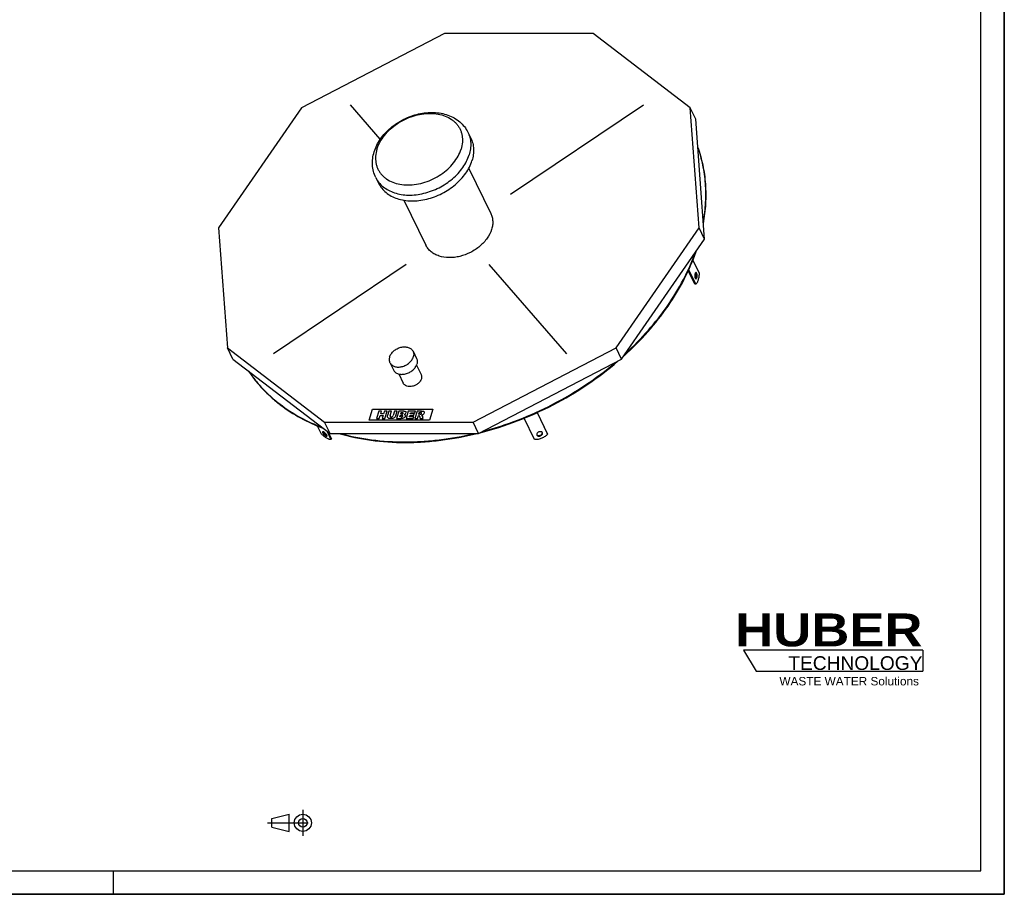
# Model space of a CAD drawing. Header units: millimetres. Extents: x 0 to 4200, y 0 to 2970.
# Tile 2 of 2: x 2100 to 4200, y 0 to 1866. Entities that reach past the tile are written whole.
import ezdxf

# ---------------------------------------------------------------- set-up
doc = ezdxf.new("R2010")
doc.units = ezdxf.units.MM
doc.header["$LTSCALE"] = 231
doc.linetypes.add('CENTER', pattern=[0.6, 0.375, -0.075, 0.075, -0.075])
doc.layers.get('0').update_dxf_attribs({"linetype": 'CONTINUOUS'})
for name, color, linetype in [('_ACHSEN', 7, 'CONTINUOUS'), ('_KURVEN', 7, 'CONTINUOUS'), ('HUBER_Logo_BL2', 7, 'CONTINUOUS')]:
    doc.layers.add(name, color=color, linetype=linetype)
doc.styles.add('TEXTSTYLE_2', font='ariblk.ttf')
doc.styles.add('TEXTSTYLE_3', font='arial.ttf')

# ---------------------------------------------------------------- blocks, each defined once
blk = doc.blocks.new('HUBER_LOGO_BL2', base_point=(3837.4970723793, 503.7418842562))
at = {"layer": 'HUBER_Logo_BL2', "color": 5, "linetype": 'CONTINUOUS'}
for p, q in [((4026.4373909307, 520.9963851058), (3643.9373909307, 520.9963851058)), ((3643.9373909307, 520.9963851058), (3670.9373909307, 475.9963851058)), ((4026.4373909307, 520.9963851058), (4026.4373909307, 475.9963851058)), ((3670.9373909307, 475.9963851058), (4026.4373909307, 475.9963851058))]:
    blk.add_line(p, q, dxfattribs=at)
at = {"layer": 'HUBER_Logo_BL2', "color": 2, "linetype": 'CONTINUOUS', "attachment_point": 3, "line_spacing_factor": 0.78}
for s, insert, char_height, width, style in [('HUBER\\P\\fArial;\\H29.25;TECHNOLOGY ', (4025.3559944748, 599.0850705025), 70.2, 387.671641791, 'TEXTSTYLE_2'), ('WASTE WATER Solutions', (4017.975407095, 463.5928255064), 18, 297.0334572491, 'TEXTSTYLE_3')]:
    blk.add_mtext(s, dxfattribs=dict(at, insert=insert, char_height=char_height, width=width, style=style))
blk = doc.blocks.new('PROJEKTIONSMETHODE_1_BL3', base_point=(2680.0000000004, 152.5000000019))
at = {"color": 2, "linetype": 'CONTINUOUS'}
for p, q in [((2637.8333333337, 161.6666666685), (2674.5000000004, 170.8333333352)), ((2674.5000000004, 134.1666666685), (2674.5000000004, 170.8333333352)), ((2637.8333333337, 143.3333333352), (2637.8333333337, 161.6666666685)), ((2637.8333333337, 143.3333333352), (2674.5000000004, 134.1666666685))]:
    blk.add_line(p, q, dxfattribs=at)
at = {"color": 2, "linetype": 'CENTER'}
for p, q in [((2703.8333333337, 180.0000000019), (2703.8333333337, 125.0000000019)), ((2628.666666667, 152.5000000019), (2731.3333333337, 152.5000000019))]:
    blk.add_line(p, q, dxfattribs=at)
at = {"color": 2, "linetype": 'CONTINUOUS'}
for radius in [18.3333333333, 9.1666666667]:
    blk.add_circle((2703.8333333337, 152.5000000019), radius, dxfattribs=at)

msp = doc.modelspace()

# ---------------------------------------------------------------- linework, layer by layer
at = {"color": 7, "linetype": 'CONTINUOUS'}
for p, q in [((4200, 0), (4200, 2970)), ((3006.3301524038, 1835.8826891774), (2701.2603337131, 1677.6036381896)), ((3322.9587205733, 1835.8826891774), (3006.3301524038, 1835.8826891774)), ((3530.2046869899, 1677.6036381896), (3322.9587205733, 1835.8826891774)), ((2701.2603337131, 1677.6036381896), (2524.2755662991, 1421.5027539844)), ((3542.1013197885, 1653.360849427), (3530.2046869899, 1677.6036381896)), ((3548.9071365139, 1421.5027539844), (3530.2046869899, 1677.6036381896)), ((3560.8037693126, 1397.2599652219), (3542.1013197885, 1653.360849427)), ((2524.2755662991, 1421.5027539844), (2542.9780158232, 1165.4018697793)), ((3371.9223691, 1165.4018697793), (3548.9071365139, 1421.5027539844)), ((3560.8037693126, 1397.2599652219), (3548.9071365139, 1421.5027539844)), ((3383.8190018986, 1141.1590810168), (3560.8037693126, 1397.2599652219)), ((2554.8746486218, 1141.1590810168), (2542.9780158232, 1165.4018697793)), ((2542.9780158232, 1165.4018697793), (2750.2239822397, 1007.1228187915)), ((3066.8525504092, 1007.1228187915), (3371.9223691, 1165.4018697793)), ((3383.8190018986, 1141.1590810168), (3371.9223691, 1165.4018697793)), ((2554.8746486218, 1141.1590810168), (2762.1206150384, 982.880030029)), ((3078.7491832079, 982.880030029), (3383.8190018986, 1141.1590810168)), ((2762.1206150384, 982.880030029), (2750.2239822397, 1007.1228187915)), ((2750.2239822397, 1007.1228187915), (3066.8525504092, 1007.1228187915)), ((3078.7491832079, 982.880030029), (3066.8525504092, 1007.1228187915)), ((2762.1206150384, 982.880030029), (3078.7491832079, 982.880030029)), ((0, 0), (4200, 0))]:
    msp.add_line(p, q, dxfattribs=at)
at = {"color": 3, "linetype": 'CONTINUOUS'}
for p, q in [((4200, 2970), (4200, 0)), ((2300, 0), (2300, 50)), ((4200, 0), (0, 0))]:
    msp.add_line(p, q, dxfattribs=at)
at = {"color": 5, "linetype": 'CONTINUOUS'}
for p, q in [((4150, 50), (4150, 2920)), ((50, 50), (4150, 50))]:
    msp.add_line(p, q, dxfattribs=at)
at = {"color": 7, "linetype": 'CONTINUOUS'}
for points, knots in [([(3558.3994339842, 1430.7039768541), (3560.9326345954, 1444.7721708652), (3564.3176313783, 1472.8304131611), (3564.0732821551, 1514.6860215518), (3558.4204376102, 1555.2076055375), (3551.0301219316, 1581.1893298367), (3546.4759724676, 1593.7337404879)], [0, 0, 0, 0, 0.2594833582, 0.5115449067, 0.7577425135, 1, 1, 1, 1]), ([(3558.1548393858, 1434.0105808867), (3560.546935, 1447.7429128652), (3563.7250008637, 1475.1256556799), (3563.4175063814, 1515.9639592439), (3557.9574755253, 1555.5291894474), (3550.8660848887, 1580.9320384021), (3546.4997240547, 1593.212818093)], [0, 0, 0, 0, 0.2592480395, 0.511280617, 0.7575877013, 1, 1, 1, 1]), ([(3389.0883050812, 1148.7430154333), (3406.8782346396, 1164.8400761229), (3440.2260120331, 1198.4150515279), (3483.3599130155, 1253.1408058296), (3518.0847747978, 1310.4911185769), (3535.5623754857, 1350.6812920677), (3542.5772119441, 1370.8360272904)], [0, 0, 0, 0, 0.2640439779, 0.5195595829, 0.7651320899, 1, 1, 1, 1]), ([(3392.434130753, 1153.5944781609), (3409.4207373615, 1169.2128939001), (3441.3028359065, 1201.7150299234), (3482.7050154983, 1254.4961337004), (3516.2977674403, 1309.708998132), (3533.4466419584, 1348.3505270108), (3540.4311956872, 1367.741896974)], [0, 0, 0, 0, 0.263569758, 0.5188646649, 0.7645812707, 1, 1, 1, 1]), ([(3081.9606008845, 984.5302088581), (3108.8228119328, 991.3952201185), (3162.0328081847, 1008.3877423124), (3238.4728463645, 1042.738423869), (3310.4178449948, 1085.3434620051), (3354.7203835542, 1118.947950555), (3375.6189498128, 1136.8762959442)], [0, 0, 0, 0, 0.2494003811, 0.501148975, 0.752313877, 1, 1, 1, 1]), ([(3087.4304356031, 987.3561295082), (3113.2433192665, 994.1983992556), (3164.355861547, 1010.8871154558), (3237.86091876, 1044.1110076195), (3307.1991748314, 1084.9833893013), (3350.0572631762, 1117.0617407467), (3370.3439411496, 1134.1535880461)], [0, 0, 0, 0, 0.249478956, 0.5011101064, 0.7521779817, 1, 1, 1, 1]), ([(2588.2028857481, 1115.6698144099), (2592.7059492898, 1108.9319206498), (2602.3379223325, 1095.7790833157), (2618.4799460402, 1077.2455397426), (2636.3047123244, 1059.9079682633), (2662.4266389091, 1038.3036385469), (2699.1134028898, 1014.6389223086), (2731.1627817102, 1000.0380181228), (2747.8883874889, 993.7029438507)], [0, 0, 0, 0, 0.1191234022, 0.2392899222, 0.3608719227, 0.4842074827, 0.737103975, 1, 1, 1, 1]), ([(2588.6855147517, 1115.2901674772), (2593.1463797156, 1108.714084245), (2602.6675900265, 1095.8749583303), (2618.5707016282, 1077.7706884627), (2636.0872595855, 1060.8175520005), (2661.7034050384, 1039.6673964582), (2697.5948463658, 1016.4366421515), (2728.9152682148, 1002.0069127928), (2745.2544041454, 995.718886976)], [0, 0, 0, 0, 0.1192080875, 0.2394616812, 0.3611170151, 0.4844977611, 0.7373611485, 1, 1, 1, 1]), ([(2780.5033694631, 982.8538660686), (2802.8883376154, 976.3873432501), (2849.8182030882, 966.7585372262), (2910.1724943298, 962.9733556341), (2959.9833395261, 964.5882553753), (3011.371542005, 969.4449587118), (3049.8283015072, 976.6191261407), (3075.2642744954, 982.8538660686)], [0, 0, 0, 0, 0.2346507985, 0.4804244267, 0.6072052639, 0.7362581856, 1, 1, 1, 1]), ([(2784.2228263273, 982.8701465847), (2805.9868835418, 976.8212299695), (2851.4947392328, 967.8150002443), (2909.9289632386, 964.2673667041), (2958.105232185, 965.7774931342), (3007.7700267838, 970.3193390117), (3044.9534764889, 977.0322572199), (3069.5663442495, 982.8701465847)], [0, 0, 0, 0, 0.235158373, 0.481048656, 0.6077540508, 0.7366638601, 1, 1, 1, 1])]:
    msp.add_open_spline(points, degree=3, knots=knots, dxfattribs=at)
at = {"layer": '_ACHSEN', "color": 7, "linetype": 'CONTINUOUS'}
for p, q in [((3055.9636060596, 1625.4768834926), (3062.0644433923, 1613.0446841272)), ((3057.6289771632, 1548.310570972), (3104.7484234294, 1452.291234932)), ((2859.3603739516, 1528.9980302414), (2865.4612112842, 1516.5658308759)), ((2919.379730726, 1480.4640834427), (2966.4977487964, 1384.4476577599)), ((3535.6457394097, 1352.3496738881), (3549.0340009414, 1325.0672653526)), ((3539.9298892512, 1301.5674580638), (3525.9817817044, 1329.9907128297)), ((3541.7720112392, 1301.5674580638), (3526.8817150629, 1331.9106913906)), ((3541.7720112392, 1301.5674580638), (3539.9298892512, 1301.5674580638)), ((2938.9115729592, 1158.2910662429), (2946.537619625, 1142.7508170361)), ((2889.5363320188, 1134.0612172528), (2897.1623786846, 1118.5209680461)), ((2946.4460554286, 1128.6368621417), (2956.1340035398, 1108.8948995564)), ((2908.3809521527, 1109.9604620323), (2918.0701814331, 1090.2158886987)), ((3198.2149493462, 969.9478607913), (3175.8279574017, 1015.5677539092)), ((3203.338199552, 1027.4208087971), (3225.7758107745, 981.6977644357)), ((3203.4724905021, 1027.4813744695), (3225.2740209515, 983.0545264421)), ((2743.6180996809, 981.6977644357), (2735.2407011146, 998.7691078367)), ((2754.8434233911, 988.4378076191), (2763.916971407, 969.9478607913)), ((2758.0521194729, 985.9872442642), (2765.257303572, 971.3046227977)), ((2763.916971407, 969.9478607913), (2765.257303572, 971.3046227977)), ((3202.8485494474, 979.7841930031), (3202.9734414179, 979.4930998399)), ((3215.0413733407, 984.2936315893), (3214.9164813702, 984.5847247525)), ((3225.7758107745, 981.6977644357), (3225.2740209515, 983.0545264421))]:
    msp.add_line(p, q, dxfattribs=at)
for points, knots in [([(2856.0533304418, 1583.7033743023), (2857.5407210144, 1588.5165719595), (2861.3968926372, 1598.0396933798), (2869.3919684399, 1611.4391212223), (2879.4443192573, 1623.9178630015), (2895.3420074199, 1639.1027721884), (2918.8226338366, 1654.4232128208), (2945.2043271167, 1663.9422600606), (2966.9334284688, 1667.5124431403), (2982.9881923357, 1668.0512201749), (2998.5513689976, 1666.4028719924), (3013.286283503, 1662.5278647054), (3026.8369243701, 1656.4181174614), (3038.8168113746, 1648.1194571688), (3048.8062874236, 1637.7873264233), (3053.8869546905, 1629.7086540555), (3055.9636060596, 1625.4768834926)], [0, 0, 0, 0, 0.06027792, 0.12230365, 0.1860801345, 0.2514013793, 0.3847443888, 0.5182103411, 0.5836709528, 0.6476190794, 0.7098281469, 0.7702794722, 0.8291551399, 0.8867903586, 0.9435979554, 1, 1, 1, 1]), ([(3062.0644433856, 1613.0446841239), (3063.7996058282, 1609.5087933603), (3066.5652899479, 1601.9779609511), (3068.3556560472, 1589.9152639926), (3067.7890619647, 1577.3227353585), (3065.9051507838, 1568.9672229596), (3064.6190061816, 1564.8052575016)], [0, 0, 0, 0, 0.2390843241, 0.482916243, 0.73557495, 1, 1, 1, 1]), ([(2859.3603739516, 1528.9980302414), (2857.3370154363, 1533.1212013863), (2854.1179426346, 1541.8384788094), (2852.0025634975, 1555.6698603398), (2852.5717089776, 1569.8340247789), (2854.6408472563, 1579.132577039), (2856.0533304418, 1583.7033743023)], [0, 0, 0, 0, 0.2457504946, 0.4931759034, 0.744019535, 1, 1, 1, 1]), ([(2865.4612112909, 1516.5658308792), (2867.3094676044, 1512.7994789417), (2871.9128328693, 1505.5754575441), (2881.1277728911, 1496.3503292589), (2892.4210036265, 1488.9025003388), (2905.4799070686, 1483.4072863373), (2919.9693820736, 1479.9775258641), (2935.5283568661, 1478.6818232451), (2951.7743601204, 1479.5414886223), (2968.3069793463, 1482.528779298), (2984.7232315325, 1487.5688134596), (3005.8184370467, 1496.813770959), (3025.0925922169, 1509.5100096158), (3041.3115543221, 1525.0368118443), (3051.4375856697, 1537.5809992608), (3059.3777262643, 1550.8183454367), (3063.1779674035, 1560.1420543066), (3064.6190061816, 1564.8052575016)], [0, 0, 0, 0, 0.0506985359, 0.1025337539, 0.1564623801, 0.2131400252, 0.2728775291, 0.3356565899, 0.4011768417, 0.4689143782, 0.5381818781, 0.6081870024, 0.7468171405, 0.814071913, 0.878964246, 0.9410191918, 1, 1, 1, 1]), ([(3104.7484232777, 1452.2912348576), (3105.9685818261, 1449.8048087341), (3107.913403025, 1444.5091559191), (3109.1723803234, 1436.0267110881), (3108.773954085, 1427.1716911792), (3107.449194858, 1421.2961253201), (3106.5447826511, 1418.3694463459)], [0, 0, 0, 0, 0.239084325, 0.4829162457, 0.7355749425, 1, 1, 1, 1]), ([(3106.5447826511, 1418.3694463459), (3104.471445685, 1411.6601254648), (3099.4146645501, 1401.8678803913), (3090.157552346, 1390.4087064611), (3078.7462154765, 1379.4822280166), (3061.8263174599, 1368.3362347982), (3042.8220997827, 1361.2365234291), (3027.1899707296, 1358.4126172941), (3012.3248168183, 1357.622802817), (2997.9988736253, 1359.7160733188), (2985.4567329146, 1364.994616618), (2977.5141760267, 1370.2322634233), (2971.0345724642, 1376.719247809), (2967.7974346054, 1381.7991722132), (2966.497748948, 1384.4476578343)], [0, 0, 0, 0, 0.120791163, 0.1857443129, 0.2530621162, 0.3918221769, 0.530991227, 0.5987922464, 0.6643739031, 0.7866602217, 0.8433909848, 0.8973701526, 0.94925395, 1, 1, 1, 1]), ([(3542.3525874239, 1326.0334610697), (3542.2202739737, 1326.0334622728), (3541.937812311, 1325.9735726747), (3541.5491796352, 1325.7246936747), (3541.1885528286, 1325.3343115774), (3540.7172779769, 1324.5869360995), (3540.2579854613, 1323.3514584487), (3539.9150607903, 1321.6221226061), (3539.7837770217, 1319.7017486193), (3539.8768785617, 1317.7661301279), (3540.184984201, 1315.9925100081), (3540.5499049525, 1314.9090016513), (3540.7791563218, 1314.4418364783)], [0, 0, 0, 0, 0.0313933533, 0.0665360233, 0.1078921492, 0.156539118, 0.275362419, 0.4178848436, 0.573837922, 0.7308844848, 0.8765310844, 1, 1, 1, 1]), ([(3541.4307839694, 1313.4783204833), (3541.6672685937, 1313.7153385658), (3542.0892900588, 1314.3618225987), (3542.5419796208, 1315.5382882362), (3542.8683467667, 1316.9770082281), (3543.1013219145, 1319.1309824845), (3543.0160353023, 1321.3218086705), (3542.5960241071, 1323.3418249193), (3542.275661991, 1324.2343093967), (3542.0838965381, 1324.6250863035)], [0, 0, 0, 0, 0.0866243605, 0.1962618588, 0.325234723, 0.4670215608, 0.7561981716, 0.8873802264, 1, 1, 1, 1]), ([(3542.0838965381, 1324.6250863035), (3542.0363119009, 1324.722053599), (3541.8554584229, 1325.064579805), (3541.6304726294, 1325.387862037), (3541.4331874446, 1325.586190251)], [0, 0, 0, 0, 0.2785612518, 1, 1, 1, 1]), ([(3549.0340009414, 1325.0672653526), (3549.0060429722, 1322.4376345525), (3548.7327850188, 1318.5661353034), (3547.8628870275, 1313.6224436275), (3547.0080259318, 1310.2984047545), (3545.9606830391, 1307.3659873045), (3544.7451642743, 1304.8948483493), (3543.390866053, 1302.9424596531), (3542.3210926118, 1301.9372684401), (3541.7720112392, 1301.5674580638)], [0, 0, 0, 0, 0.3121755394, 0.458990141, 0.5954763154, 0.7191050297, 0.8280294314, 0.9214148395, 1, 1, 1, 1]), ([(3543.9260185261, 1324.6250863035), (3543.823412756, 1324.8341748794), (3543.6103305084, 1325.2088667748), (3543.2261845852, 1325.6664224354), (3542.8070327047, 1325.9611740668), (3542.4966622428, 1326.0334597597), (3542.3525874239, 1326.0334610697)], [0, 0, 0, 0, 0.315947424, 0.582084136, 0.8045574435, 1, 1, 1, 1]), ([(3542.352587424, 1313.0334617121), (3542.4849008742, 1313.033460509), (3542.7673625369, 1313.0933501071), (3543.1559952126, 1313.3422291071), (3543.5166220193, 1313.7326112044), (3543.987896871, 1314.4799866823), (3544.4471893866, 1315.7154643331), (3544.7901140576, 1317.4448001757), (3544.9213978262, 1319.3651741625), (3544.8282962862, 1321.3007926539), (3544.5201906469, 1323.0744127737), (3544.1552698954, 1324.1579211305), (3543.9260185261, 1324.6250863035)], [0, 0, 0, 0, 0.0313933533, 0.0665360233, 0.1078921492, 0.156539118, 0.275362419, 0.4178848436, 0.573837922, 0.7308844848, 0.8765310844, 1, 1, 1, 1]), ([(3540.7791563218, 1314.4418364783), (3540.8817620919, 1314.2327479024), (3541.0948443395, 1313.858056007), (3541.4789902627, 1313.4005003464), (3541.8981421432, 1313.1057487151), (3542.2085126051, 1313.0334630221), (3542.352587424, 1313.0334617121)], [0, 0, 0, 0, 0.315947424, 0.582084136, 0.8045574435, 1, 1, 1, 1]), ([(2888.8947751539, 1146.1761417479), (2889.6352526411, 1148.5723277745), (2892.0884531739, 1153.3231485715), (2896.6998186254, 1158.2544476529), (2901.210432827, 1161.6359716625), (2906.2116837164, 1164.5472473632), (2912.9279349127, 1167.058383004), (2919.9139803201, 1167.921657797), (2925.2220914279, 1167.4799813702), (2928.86126849, 1166.6185363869), (2932.1408353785, 1165.2384821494), (2934.9770512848, 1163.3680173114), (2937.2913018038, 1161.0512059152), (2938.4473976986, 1159.2369530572), (2938.9115725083, 1158.2910660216)], [0, 0, 0, 0, 0.1207864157, 0.252777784, 0.3218039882, 0.3917685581, 0.5309321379, 0.6640420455, 0.7268774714, 0.7866686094, 0.8433971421, 0.8973741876, 0.9492559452, 1, 1, 1, 1]), ([(2938.9115725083, 1158.2910660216), (2939.3473446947, 1157.4030573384), (2940.0419216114, 1155.5117518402), (2940.4915576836, 1152.4823076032), (2940.3492622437, 1149.3198004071), (2939.8761341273, 1147.2213840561), (2939.553129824, 1146.1761417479)], [0, 0, 0, 0, 0.2390843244, 0.4829162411, 0.7355749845, 1, 1, 1, 1]), ([(2888.8947751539, 1146.1761417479), (2888.5717708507, 1145.1308994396), (2888.0986427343, 1143.0324830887), (2887.9563472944, 1139.8699758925), (2888.4059833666, 1136.8405316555), (2889.1005602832, 1134.9492261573), (2889.5363324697, 1134.0612174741)], [0, 0, 0, 0, 0.2644250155, 0.5170837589, 0.7609156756, 1, 1, 1, 1]), ([(2889.5363324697, 1134.0612174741), (2890.0005072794, 1133.1153304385), (2891.1566031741, 1131.3010775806), (2893.4708536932, 1128.9842661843), (2896.3070695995, 1127.1138013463), (2899.586636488, 1125.7337471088), (2903.2258135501, 1124.8723021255), (2908.5339246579, 1124.4306256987), (2915.5199700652, 1125.2939004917), (2922.2362212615, 1127.8050361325), (2927.237472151, 1130.7163118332), (2931.7480863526, 1134.0978358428), (2936.359451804, 1139.0291349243), (2938.8126523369, 1143.7799557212), (2939.553129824, 1146.1761417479)], [0, 0, 0, 0, 0.0507440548, 0.1026258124, 0.1566028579, 0.2133313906, 0.2731225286, 0.3359579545, 0.4690678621, 0.6082314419, 0.6781960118, 0.747222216, 0.8792135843, 1, 1, 1, 1]), ([(2946.5376191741, 1142.7508168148), (2946.9733913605, 1141.8628081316), (2947.6679682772, 1139.9715026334), (2948.1176043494, 1136.9420583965), (2947.9753089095, 1133.7795512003), (2947.5021807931, 1131.6811348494), (2947.1791764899, 1130.6358925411)], [0, 0, 0, 0, 0.2390843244, 0.4829162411, 0.7355749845, 1, 1, 1, 1]), ([(2897.1623791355, 1118.5209682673), (2897.6265539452, 1117.5750812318), (2898.78264984, 1115.7608283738), (2901.096900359, 1113.4440169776), (2903.9331162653, 1111.5735521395), (2907.2126831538, 1110.1934979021), (2910.8518602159, 1109.3320529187), (2916.1599713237, 1108.890376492), (2923.146016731, 1109.753651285), (2929.8622679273, 1112.2647869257), (2934.8635188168, 1115.1760626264), (2939.3741330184, 1118.557586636), (2943.9854984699, 1123.4888857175), (2946.4386990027, 1128.2397065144), (2947.1791764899, 1130.6358925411)], [0, 0, 0, 0, 0.0507440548, 0.1026258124, 0.1566028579, 0.2133313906, 0.2731225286, 0.3359579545, 0.4690678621, 0.6082314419, 0.6781960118, 0.747222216, 0.8792135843, 1, 1, 1, 1]), ([(2956.6285855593, 1099.5553941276), (2956.0577447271, 1097.7081525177), (2954.1665363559, 1094.0457032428), (2950.6116478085, 1090.2441136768), (2947.1342573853, 1087.6372796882), (2943.2792372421, 1085.3928936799), (2938.0979481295, 1083.4574633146), (2931.7711623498, 1082.6722485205), (2926.7438084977, 1083.4065601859), (2923.2899573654, 1084.8600060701), (2921.1033012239, 1086.3020351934), (2919.3192746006, 1088.0880684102), (2918.4280163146, 1089.4866949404), (2918.0701815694, 1090.2158887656)], [0, 0, 0, 0, 0.1208281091, 0.2528650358, 0.3219150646, 0.3919037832, 0.5311153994, 0.6642712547, 0.7865949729, 0.8433430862, 0.8973387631, 0.9492384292, 1, 1, 1, 1]), ([(2956.1340034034, 1108.8948994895), (2956.4699424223, 1108.210324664), (2957.0051644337, 1106.7516705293), (2957.4769351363, 1103.587046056), (2957.1136268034, 1101.1249881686), (2956.6285855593, 1099.5553941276)], [0, 0, 0, 0, 0.2395657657, 0.4838886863, 1, 1, 1, 1]), ([(2763.916971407, 969.9478607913), (2763.3762181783, 969.8578526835), (2762.1155973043, 969.8983202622), (2760.0912987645, 970.4113209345), (2757.7558442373, 971.3651991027), (2755.1653097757, 972.74213732), (2752.3803648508, 974.5102387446), (2748.4016480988, 977.4067847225), (2745.5096850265, 979.9054987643), (2743.6180996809, 981.6977644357)], [0, 0, 0, 0, 0.068665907, 0.1553356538, 0.2607501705, 0.3838241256, 0.5223970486, 0.6735981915, 1, 1, 1, 1]), ([(2746.0930103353, 986.6070227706), (2746.0082455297, 986.5212207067), (2745.8830060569, 986.2621191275), (2745.8885078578, 985.7855577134), (2746.0361079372, 985.2095232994), (2746.2115089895, 984.8038254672), (2746.3190280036, 984.5847247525)], [0, 0, 0, 0, 0.1693050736, 0.3817417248, 0.6574061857, 1, 1, 1, 1]), ([(2755.1152057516, 979.4930998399), (2754.8884490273, 979.955181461), (2754.2934489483, 980.9130714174), (2753.1906500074, 982.3065487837), (2751.8737328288, 983.684450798), (2750.4610166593, 984.9218226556), (2749.2583793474, 985.7838540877), (2748.3416027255, 986.3061067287), (2747.7407069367, 986.583212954), (2747.2065192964, 986.7594411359), (2746.7480468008, 986.8308844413), (2746.3674273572, 986.7948241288), (2746.1645284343, 986.6794160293), (2746.0930103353, 986.6070227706)], [0, 0, 0, 0, 0.127565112, 0.2782049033, 0.4398874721, 0.5992188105, 0.7430863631, 0.8056564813, 0.860467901, 0.9068315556, 0.9446349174, 0.9747798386, 1, 1, 1, 1]), ([(2746.3190280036, 984.5847247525), (2746.5457847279, 984.1226431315), (2747.1407848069, 983.1647531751), (2748.2435837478, 981.7712758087), (2749.5605009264, 980.3933737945), (2750.9732170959, 979.1560019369), (2752.1758544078, 978.2939705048), (2753.0926310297, 977.7717178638), (2753.6935268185, 977.4946116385), (2754.2277144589, 977.3183834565), (2754.6861869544, 977.2469401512), (2755.066806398, 977.2830004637), (2755.2697053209, 977.3984085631), (2755.3412234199, 977.4708018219)], [0, 0, 0, 0, 0.127565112, 0.2782049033, 0.4398874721, 0.5992188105, 0.7430863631, 0.8056564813, 0.860467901, 0.9068315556, 0.9446349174, 0.9747798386, 1, 1, 1, 1]), ([(2747.3488121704, 986.7074465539), (2747.3672467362, 986.6470612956), (2747.4545811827, 986.385485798), (2747.5657268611, 986.1322913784), (2747.6593601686, 985.9414867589)], [0, 0, 0, 0, 0.2290230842, 1, 1, 1, 1]), ([(2747.6593601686, 985.9414867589), (2747.8345781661, 985.5844300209), (2748.274092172, 984.8429060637), (2749.3895488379, 983.3271075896), (2751.0797553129, 981.5307287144), (2752.9508232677, 980.0005917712), (2754.423388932, 979.1174542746), (2755.1060770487, 978.8215686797), (2755.4231263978, 978.7286736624)], [0, 0, 0, 0, 0.1106330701, 0.2390333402, 0.5229680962, 0.7943934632, 0.9081020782, 1, 1, 1, 1]), ([(2755.3412234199, 977.4708018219), (2755.4259882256, 977.5566038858), (2755.5512276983, 977.815705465), (2755.5457258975, 978.2922668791), (2755.398125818, 978.8683012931), (2755.2227247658, 979.2739991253), (2755.1152057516, 979.4930998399)], [0, 0, 0, 0, 0.1693050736, 0.3817417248, 0.6574061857, 1, 1, 1, 1]), ([(3225.7758107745, 981.6977644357), (3224.2282229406, 979.7734221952), (3220.432213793, 976.2627323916), (3213.604643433, 972.4364019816), (3206.032185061, 970.1455416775), (3200.7647983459, 969.782213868), (3198.2149493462, 969.9478607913)], [0, 0, 0, 0, 0.2392543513, 0.4943279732, 0.7524341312, 1, 1, 1, 1]), ([(3214.9164813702, 984.5847247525), (3214.7882721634, 984.8459876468), (3214.4478645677, 985.3463929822), (3213.7417740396, 985.9551227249), (3212.8634517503, 986.4149683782), (3211.4686523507, 986.8225208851), (3209.494926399, 986.8683469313), (3207.1407227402, 986.2675826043), (3205.0268835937, 985.0937547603), (3203.4301746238, 983.4979713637), (3202.6952886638, 981.8925495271), (3202.622513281, 980.637251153), (3202.7485831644, 980.0544775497), (3202.8485495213, 979.7841930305)], [0, 0, 0, 0, 0.0512766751, 0.1051006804, 0.1627060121, 0.2246094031, 0.3597934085, 0.5045122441, 0.6482154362, 0.7807306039, 0.8965167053, 0.9492249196, 1, 1, 1, 1]), ([(3202.6750859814, 980.4954171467), (3202.9815448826, 980.0328951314), (3203.9064426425, 979.2162799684), (3205.7373009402, 978.6151252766), (3207.8527482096, 978.5783748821), (3210.0256042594, 979.0996911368), (3212.0163634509, 980.115294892), (3213.6014928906, 981.5179987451), (3214.6041063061, 983.1648330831), (3214.7781804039, 984.3869909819), (3214.7113474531, 984.9381092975)], [0, 0, 0, 0, 0.1048755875, 0.2239488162, 0.3575446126, 0.4998831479, 0.6422461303, 0.7759076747, 0.8950640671, 1, 1, 1, 1]), ([(3202.9734414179, 979.4930998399), (3203.1016506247, 979.2318369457), (3203.4420582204, 978.7314316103), (3204.1481487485, 978.1227018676), (3205.0264710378, 977.6628562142), (3206.4212704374, 977.2553037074), (3208.3949963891, 977.2094776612), (3210.7492000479, 977.8102419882), (3212.8630391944, 978.9840698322), (3214.4597481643, 980.5798532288), (3215.1946341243, 982.1852750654), (3215.2674095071, 983.4405734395), (3215.1413396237, 984.0233470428), (3215.0413732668, 984.293631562)], [0, 0, 0, 0, 0.0512766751, 0.1051006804, 0.1627060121, 0.2246094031, 0.3597934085, 0.5045122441, 0.6482154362, 0.7807306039, 0.8965167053, 0.9492249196, 1, 1, 1, 1])]:
    msp.add_open_spline(points, degree=3, knots=knots, dxfattribs=at)
at = {"layer": '_ACHSEN', "color": 9, "linetype": 'CONTINUOUS'}
for points, knots in [([(2862.0314923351, 1589.4338227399), (2863.6219165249, 1594.5804373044), (2868.0656797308, 1604.8616277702), (2877.6789412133, 1619.1437830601), (2890.0767098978, 1632.2791405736), (2904.7880604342, 1643.779826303), (2921.2628989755, 1653.2254462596), (2938.885514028, 1660.2641164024), (2956.9993423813, 1664.6316362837), (2974.9316659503, 1666.1599691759), (2992.0217697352, 1664.7773898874), (3007.6321403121, 1660.5140142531), (3019.0881130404, 1654.5559433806), (3026.8189322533, 1648.5177364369), (3031.8174164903, 1643.4735010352), (3036.0408105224, 1637.9015127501), (3039.4463328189, 1631.8566529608), (3041.9989065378, 1625.3997444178), (3043.6735323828, 1618.5966674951), (3044.4544939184, 1611.5144015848), (3044.2971691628, 1601.6644868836), (3042.8131509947, 1594.2583039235), (3041.3222735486, 1589.4338227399)], [0, 0, 0, 0, 0.0610727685, 0.1260045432, 0.1942856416, 0.2649996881, 0.3369660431, 0.4088767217, 0.479429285, 0.5474599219, 0.6120808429, 0.6728230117, 0.7297742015, 0.7570857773, 0.7837831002, 0.8100557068, 0.836118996, 0.8622016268, 0.8885310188, 0.9153190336, 0.9427498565, 1, 1, 1, 1]), ([(3055.9636060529, 1625.4768834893), (3057.6987684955, 1621.9409927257), (3060.4644526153, 1614.4101603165), (3062.2548187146, 1602.3474633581), (3061.688224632, 1589.7549347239), (3059.8043134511, 1581.399422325), (3058.5181688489, 1577.237456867)], [0, 0, 0, 0, 0.2390843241, 0.482916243, 0.73557495, 1, 1, 1, 1]), ([(2862.0314923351, 1589.4338227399), (2860.540614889, 1584.6093415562), (2859.0565967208, 1577.2031585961), (2858.8992719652, 1567.3532438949), (2859.6802335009, 1560.2709779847), (2861.3548593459, 1553.4679010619), (2863.9074330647, 1547.010992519), (2867.3129553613, 1540.9661327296), (2871.5363493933, 1535.3941444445), (2876.5348336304, 1530.3499090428), (2884.2656528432, 1524.3117020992), (2895.7216255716, 1518.3536312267), (2911.3319961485, 1514.0902555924), (2928.4220999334, 1512.7076763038), (2946.3544235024, 1514.236009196), (2964.4682518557, 1518.6035290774), (2982.0908669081, 1525.6421992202), (2998.5657054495, 1535.0878191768), (3013.2770559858, 1546.5885049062), (3025.6748246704, 1559.7238624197), (3035.2880861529, 1574.0060177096), (3039.7318493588, 1584.2872081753), (3041.3222735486, 1589.4338227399)], [0, 0, 0, 0, 0.0572501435, 0.0846809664, 0.1114689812, 0.1377983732, 0.163881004, 0.1899442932, 0.2162168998, 0.2429142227, 0.2702257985, 0.3271769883, 0.3879191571, 0.4525400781, 0.520570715, 0.5911232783, 0.6630339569, 0.7350003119, 0.8057143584, 0.8739954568, 0.9389272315, 1, 1, 1, 1]), ([(2859.3603739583, 1528.9980302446), (2861.2086302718, 1525.2316783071), (2865.8119955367, 1518.0076569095), (2875.0269355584, 1508.7825286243), (2886.3201662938, 1501.3346997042), (2899.379069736, 1495.8394857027), (2913.8685447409, 1492.4097252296), (2929.4275195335, 1491.1140226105), (2945.6735227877, 1491.9736879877), (2962.2061420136, 1494.9609786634), (2978.6223941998, 1500.001012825), (2999.7175997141, 1509.2459703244), (3018.9917548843, 1521.9422089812), (3035.2107169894, 1537.4690112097), (3045.3367483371, 1550.0131986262), (3053.2768889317, 1563.2505448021), (3057.0771300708, 1572.574253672), (3058.5181688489, 1577.237456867)], [0, 0, 0, 0, 0.0506985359, 0.1025337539, 0.1564623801, 0.2131400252, 0.2728775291, 0.3356565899, 0.4011768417, 0.4689143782, 0.5381818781, 0.6081870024, 0.7468171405, 0.814071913, 0.878964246, 0.9410191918, 1, 1, 1, 1])]:
    msp.add_open_spline(points, degree=3, knots=knots, dxfattribs=at)
at = {"layer": '_KURVEN', "color": 4, "linetype": 'CONTINUOUS'}
for p, q in [((2869.1496677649, 1610.4226596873), (2805.2846832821, 1684.1009418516)), ((3146.6545399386, 1493.1453752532), (3430.1959748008, 1684.1009418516)), ((2924.5916322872, 1343.5935174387), (2641.050197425, 1152.6379508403)), ((3100.4395204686, 1343.5935174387), (3265.9614889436, 1152.6379508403)), ((2845.2743283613, 1011.0394533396), (2852.5363180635, 1034.5392606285)), ((2852.5363180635, 1034.5392606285), (2981.4848572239, 1034.5392606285)), ((2865.9775160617, 1030.6226260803), (2861.1361895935, 1014.9560878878)), ((2871.6697486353, 1030.6226260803), (2865.9775160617, 1030.6226260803)), ((2869.9756146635, 1025.1404065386), (2871.6697486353, 1030.6226260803)), ((2877.8897372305, 1030.6226260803), (2876.1956032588, 1025.1404065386)), ((2883.6070999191, 1030.6226260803), (2877.8897372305, 1030.6226260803)), ((2878.765773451, 1014.9560878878), (2883.6070999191, 1030.6226260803)), ((2887.4019233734, 1030.6226260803), (2884.5156209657, 1021.282548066)), ((2893.0815898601, 1030.6226260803), (2887.4019233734, 1030.6226260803)), ((2890.125936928, 1021.0581296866), (2893.0815898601, 1030.6226260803)), ((2899.3769719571, 1030.6226260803), (2896.4213190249, 1021.0581296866)), ((2905.0566406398, 1030.6226260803), (2899.3769719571, 1030.6226260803)), ((2902.1703382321, 1021.282548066), (2905.0566406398, 1030.6226260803)), ((2908.8388964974, 1030.6226260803), (2903.9975700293, 1014.9560878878)), ((2919.4945538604, 1030.6226260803), (2908.8388964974, 1030.6226260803)), ((2928.8308178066, 1030.6226260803), (2923.9894913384, 1014.9560878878)), ((2944.0854952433, 1030.6226260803), (2928.8308178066, 1030.6226260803)), ((2947.5033544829, 1030.6226260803), (2942.6620280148, 1014.9560878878)), ((2943.0518422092, 1027.2777236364), (2944.0854952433, 1030.6226260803)), ((2956.9904032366, 1030.6226260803), (2947.5033544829, 1030.6226260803)), ((2981.4848572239, 1034.5392606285), (2974.2228675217, 1011.0394533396)), ((2974.2228675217, 1011.0394533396), (2845.2743283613, 1011.0394533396)), ((2861.1361895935, 1014.9560878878), (2866.8284221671, 1014.9560878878)), ((2866.8284221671, 1014.9560878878), (2868.7867485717, 1021.2932344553)), ((2868.7867485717, 1021.2932344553), (2875.0067371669, 1021.2932344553)), ((2876.1956032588, 1025.1404065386), (2869.9756146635, 1025.1404065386)), ((2875.0067371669, 1021.2932344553), (2873.0484107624, 1014.9560878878)), ((2873.0484107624, 1014.9560878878), (2878.765773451, 1014.9560878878)), ((2903.9975700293, 1014.9560878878), (2913.8238933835, 1014.9560878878)), ((2910.7803212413, 1018.3223631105), (2911.7611356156, 1021.496279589)), ((2913.6829814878, 1018.3223631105), (2910.7803212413, 1018.3223631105)), ((2911.7611356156, 1021.496279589), (2914.6512304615, 1021.496279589)), ((2912.6825069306, 1024.477838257), (2913.6005756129, 1027.4487096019)), ((2915.1579347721, 1024.477838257), (2912.6825069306, 1024.477838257)), ((2913.6005756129, 1027.4487096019), (2916.1137040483, 1027.4487096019)), ((2923.9894913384, 1014.9560878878), (2939.5206163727, 1014.9560878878)), ((2930.7906872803, 1018.5040352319), (2931.7450823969, 1021.5924589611)), ((2940.6170150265, 1018.5040352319), (2930.7906872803, 1018.5040352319)), ((2931.7450823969, 1021.5924589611), (2940.6038523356, 1021.5924589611)), ((2932.7325017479, 1024.7877491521), (2933.5019620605, 1027.2777236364)), ((2941.5912716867, 1024.7877491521), (2932.7325017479, 1024.7877491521)), ((2933.5019620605, 1027.2777236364), (2943.0518422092, 1027.2777236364)), ((2939.5206163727, 1014.9560878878), (2940.6170150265, 1018.5040352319)), ((2940.6038523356, 1021.5924589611), (2941.5912716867, 1024.7877491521)), ((2942.6620280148, 1014.9560878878), (2948.3793863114, 1014.9560878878)), ((2948.3793863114, 1014.9560878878), (2950.3443175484, 1021.314607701)), ((2950.3443175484, 1021.314607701), (2950.8469423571, 1021.314607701)), ((2951.259084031, 1024.2747931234), (2952.2432007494, 1027.4593959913)), ((2953.6591238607, 1024.2747931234), (2951.259084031, 1024.2747931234)), ((2952.2432007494, 1027.4593959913), (2954.7437637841, 1027.4593959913)), ((2952.7866594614, 1019.7436795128), (2954.3480614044, 1014.9560878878)), ((2954.3480614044, 1014.9560878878), (2960.7816694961, 1014.9560878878)), ((2960.7816694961, 1014.9560878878), (2959.4174485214, 1019.4872010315))]:
    msp.add_line(p, q, dxfattribs=at)
for points in [[(2919.4945538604, 1030.6226260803), (2921.2663060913, 1030.6226260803), (2922.5078116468, 1030.2485959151), (2923.2316312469, 1029.5005346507)], [(2923.2316312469, 1029.5005346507), (2923.955450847, 1028.7524733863), (2924.1456354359, 1027.8227397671), (2923.8054876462, 1026.7220211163)], [(2956.9904032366, 1030.6226260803), (2958.7495944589, 1030.6226260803), (2960.0544852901, 1030.4943866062), (2960.9050848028, 1030.2379085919)], [(2960.9050848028, 1030.2379085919), (2961.7556843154, 1029.9814305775), (2962.3484480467, 1029.5005346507), (2962.7068248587, 1028.8033841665)], [(2884.2222501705, 1018.6317789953), (2884.1829682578, 1019.6368132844), (2884.2778477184, 1020.5131135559), (2884.5156209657, 1021.282548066)], [(2884.8763812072, 1016.8285258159), (2884.4636214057, 1017.4140032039), (2884.2464566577, 1018.0124519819), (2884.2222501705, 1018.6317789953)], [(2886.4146408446, 1015.4775197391), (2885.799541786, 1015.8003283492), (2885.2848288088, 1016.2491650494), (2884.8763812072, 1016.8285258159)], [(2888.8732165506, 1014.8492220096), (2887.8507271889, 1014.9560878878), (2887.0213140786, 1015.1591330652), (2886.4146408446, 1015.4775197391)], [(2891.7640391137, 1014.6889231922), (2890.8593148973, 1014.6889231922), (2889.8957059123, 1014.7423561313), (2888.8732165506, 1014.8492220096)], [(2890.125936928, 1021.0581296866), (2889.8617444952, 1020.2032026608), (2889.9334386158, 1019.5406343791), (2890.3377184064, 1019.0597372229)], [(2890.3377184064, 1019.0597372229), (2890.7419971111, 1018.5788413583), (2891.4484143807, 1018.3437363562), (2892.4410985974, 1018.3437363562)], [(2895.9045824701, 1015.2117877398), (2894.697711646, 1014.8705951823), (2893.3096119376, 1014.6889231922), (2891.7640391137, 1014.6889231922)], [(2892.4410985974, 1018.3437363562), (2893.4212196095, 1018.3437363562), (2894.2603751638, 1018.5788413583), (2894.9585695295, 1019.0490511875)], [(2894.9585695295, 1019.0490511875), (2895.6567640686, 1019.5192611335), (2896.153824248, 1020.1925162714), (2896.4213190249, 1021.0581296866)], [(2898.5831361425, 1016.5056431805), (2897.6627902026, 1015.8858210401), (2896.7767523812, 1015.4583575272), (2895.9045824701, 1015.2117877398)], [(2900.8460560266, 1018.664333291), (2900.2524988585, 1017.8414667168), (2899.5034820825, 1017.125465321), (2898.5831361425, 1016.5056431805)], [(2902.1703382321, 1021.282548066), (2901.8830289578, 1020.3528149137), (2901.439614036, 1019.4872010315), (2900.8460560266, 1018.664333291)], [(2913.6829814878, 1018.3223631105), (2914.6631003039, 1018.3223631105), (2915.3971417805, 1018.4612887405), (2915.8917107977, 1018.7605131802)], [(2916.4403706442, 1015.1672245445), (2915.1128396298, 1015.0202074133), (2914.2385603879, 1014.9560878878), (2913.8238933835, 1014.9560878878)], [(2916.6050304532, 1021.0688162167), (2916.2887913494, 1021.346667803), (2915.6439146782, 1021.496279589), (2914.6512304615, 1021.496279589)], [(2915.1579347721, 1024.477838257), (2916.0375303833, 1024.477838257), (2916.6928768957, 1024.6060767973), (2917.1239708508, 1024.8625538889)], [(2915.8917107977, 1018.7605131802), (2916.3862796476, 1019.0597375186), (2916.7095194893, 1019.4551413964), (2916.8647325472, 1019.9574110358)], [(2917.8042670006, 1027.0639930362), (2917.531687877, 1027.3204701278), (2916.9681644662, 1027.4487096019), (2916.1137040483, 1027.4487096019)], [(2918.7609269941, 1015.6818027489), (2918.210423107, 1015.4476709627), (2917.4287781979, 1015.2766855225), (2916.4403706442, 1015.1672245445)], [(2916.8647325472, 1019.9574110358), (2917.0067360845, 1020.4169346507), (2916.9212693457, 1020.790964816), (2916.6050304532, 1021.0688162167)], [(2917.1239708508, 1024.8625538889), (2917.5550679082, 1025.1190328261), (2917.8498702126, 1025.5037503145), (2918.0017809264, 1025.9953335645)], [(2918.0017809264, 1025.9953335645), (2918.1404819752, 1026.4441703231), (2918.0768480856, 1026.807514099), (2917.8042670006, 1027.0639930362)], [(2921.0564990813, 1017.2226061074), (2920.4043247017, 1016.5697626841), (2919.6426568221, 1016.0568064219), (2918.7609269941, 1015.6818027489)], [(2922.0531533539, 1024.3370785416), (2921.4601720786, 1023.8900756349), (2920.6885156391, 1023.5481046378), (2919.7422277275, 1023.2916266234)], [(2919.7422277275, 1023.2916266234), (2920.9757584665, 1023.0137748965), (2921.8013086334, 1022.5542522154), (2922.2248411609, 1021.8916826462)], [(2922.4011071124, 1019.4123949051), (2922.1501243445, 1018.6002143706), (2921.696076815, 1017.8628399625), (2921.0564990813, 1017.2226061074)], [(2923.8054876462, 1026.7220211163), (2923.5181785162, 1025.7922884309), (2922.9345302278, 1025.0014806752), (2922.0531533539, 1024.3370785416)], [(2922.2248411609, 1021.8916826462), (2922.6483723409, 1021.2291151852), (2922.7082308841, 1020.4062477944), (2922.4011071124, 1019.4123949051)], [(2952.1199191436, 1020.9430626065), (2951.7874323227, 1021.1863686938), (2951.3621369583, 1021.314607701), (2950.8469423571, 1021.314607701)], [(2952.7866594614, 1019.7436795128), (2952.584993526, 1020.3620303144), (2952.3715771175, 1020.7589051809), (2952.1199191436, 1020.9430626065)], [(2953.6591238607, 1024.2747931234), (2953.9104318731, 1024.2747931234), (2954.4328710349, 1024.3389123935), (2955.2327669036, 1024.4817433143)], [(2956.7377917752, 1027.0502160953), (2956.4474538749, 1027.3204701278), (2955.7741442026, 1027.4593959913), (2954.7437637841, 1027.4593959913)], [(2955.2327669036, 1024.4817433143), (2955.6298314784, 1024.5526439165), (2955.9809371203, 1024.7129425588), (2956.304682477, 1024.9781137)], [(2956.304682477, 1024.9781137), (2956.6202491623, 1025.2365859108), (2956.8416816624, 1025.5464968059), (2956.9473586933, 1025.888467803)], [(2956.9473586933, 1025.888467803), (2957.1025717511, 1026.3907374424), (2957.0329727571, 1026.775453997), (2956.7377917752, 1027.0502160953)], [(2959.1546878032, 1022.4825269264), (2958.5949377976, 1022.2336544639), (2957.8662126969, 1022.0306093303), (2956.9622117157, 1021.8703102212)], [(2956.9622117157, 1021.8703102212), (2957.578015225, 1021.6672650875), (2958.0211968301, 1021.4749068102), (2958.2669193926, 1021.2855880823)], [(2958.2669193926, 1021.2855880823), (2958.437310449, 1021.1543090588), (2958.6563286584, 1020.8871441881), (2958.9253920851, 1020.4591518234)], [(2958.9253920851, 1020.4591518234), (2959.1870721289, 1020.0429040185), (2959.3518777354, 1019.7223062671), (2959.4174485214, 1019.4872010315)], [(2961.4247702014, 1024.0159710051), (2960.7987510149, 1023.3878059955), (2960.0370788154, 1022.8748499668), (2959.1546878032, 1022.4825269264)], [(2962.7836033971, 1026.2731843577), (2962.5128062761, 1025.396884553), (2962.0554606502, 1024.6488232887), (2961.4247702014, 1024.0159710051)], [(2962.7068248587, 1028.8033841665), (2963.0626086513, 1028.1112778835), (2963.0907271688, 1027.267037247), (2962.7836033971, 1026.2731843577)]]:
    msp.add_open_spline(points, degree=3, dxfattribs=at)

# ---------------------------------------------------------------- block references
at = {"color": 2, "linetype": 'CONTINUOUS'}
msp.add_blockref('PROJEKTIONSMETHODE_1_BL3', (2680.0000000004, 152.5000000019), dxfattribs=at)
at = {"layer": 'HUBER_Logo_BL2'}
msp.add_blockref('HUBER_LOGO_BL2', (3837.4970723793, 503.7418842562), dxfattribs=at)

doc.saveas('drawing.dxf')
